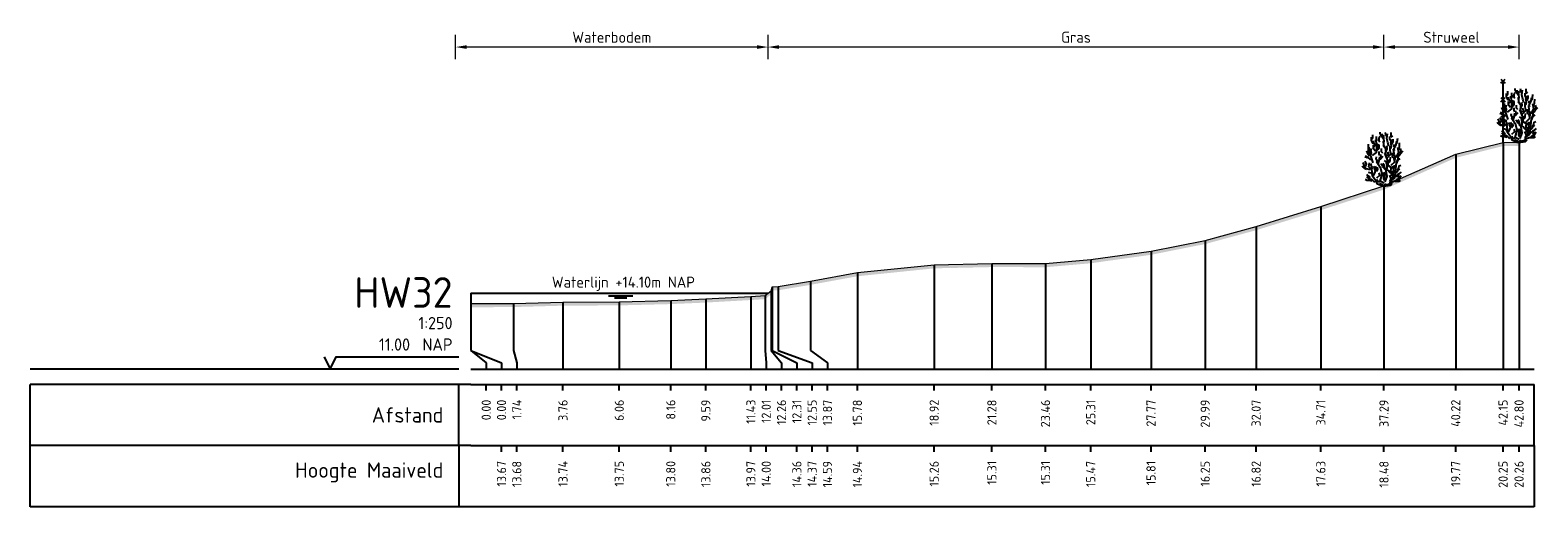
# Model space of a CAD drawing. Header units: metres. Extents: x 197882 to 206172, y 361908 to 364395.
# Tile 10 of 50: x 205897 to 205958, y 363633 to 363652. Entities that reach past the tile are written whole.
import ezdxf
from ezdxf.enums import TextEntityAlignment as Align

# ---------------------------------------------------------------- set-up
doc = ezdxf.new("R2010")
doc.units = ezdxf.units.M
doc.header["$PDMODE"] = 35
doc.header["$PDSIZE"] = 0.075
for name, color, linetype, lineweight in [('B-ME-GR-HEESTER-SD', 90, 'Continuous', 25), ('B-ME-IE-TERREINAFSCHEIDING_KUNSTMATIG_RASTERHEKWERK-SD', 20, 'Continuous', 25), ('X-ME-AL-PROFIEL_HUIDIG MAAIVELD-GD', 252, 'Continuous', 0), ('X-XX-AL-DETAIL1-M', 7, 'Continuous', 18), ('X-XX-AL-NAP-T18', 7, 'Continuous', 18)]:
    doc.layers.add(name, color=color, linetype=linetype, lineweight=lineweight)
doc.layers.add('X-ME-AL-PROFIEL_WATERLIJN-GD', color=150, linetype='Continuous')
doc.layers.add('X-ME-AL-PROFIELRASTER-S', color=7, linetype='Continuous')
doc.styles.add('NLCS-ISO', font='NLCS-ISO.ttf', dxfattribs={"height": 1.8})
doc.styles.add('NLCS-ISO-ANNOTATIEF-T18', font='NLCS-ISO.ttf', dxfattribs={"height": 1.8})
doc.styles.add('NLCS-ISO-ANNOTATIVE-T18', font='NLCS-ISO.ttf', dxfattribs={"height": 1.8})
doc.dimstyles.new('NLCS-ANNOTATIEF-T18-PIJL_L2_H0', dxfattribs={"dimtxt": 2.5, "dimasz": 1.8, "dimexe": 2, "dimexo": 2, "dimgap": 0.7, "dimtad": 1, "dimzin": 0, "dimdsep": 46, "dimtxsty": 'NLCS-ISO-ANNOTATIEF-T18', "dimcen": 0, "dimdle": 2, "dimclrd": 256, "dimclre": 256, "dimclrt": 10, "dimaunit": 2, "dimadec": 0, "dimazin": 0, "dimtfac": 1, "dimtdec": 3, "dimtofl": 0, "dimtmove": 0, "dimatfit": 3, "dimfxl": 2, "dimfxlon": 1, "dimtfillclr": 256, "dimtolj": 1, "dimtzin": 0, "dimlwd": -1, "dimlwe": -1, "dimarcsym": 0})

# ---------------------------------------------------------------- blocks, each defined once
blk = doc.blocks.new('SAL-PROFIELRASTER-SOD')
at = {"color": 0, "linetype": 'ByBlock', "lineweight": -2, "flags": 128}
for points in [[(-2, 0), (-72, 0)], [(-24, 2), (-23, 0), (-22, 2), (-2, 2)], [(-72, -12.5), (-72, -2.5)], [(0, -2.5), (-72, -2.5)], [(-2, -12.5), (-2, -2.5)], [(0, -12.5), (-72, -12.5)]]:
    blk.add_lwpolyline(points, dxfattribs=at)
at = {"color": 0, "linetype": 'ByBlock', "lineweight": -2, "style": 'NLCS-ISO-ANNOTATIVE-T18'}
blk.add_text('NAP', height=2, dxfattribs=at).set_placement((-3, 3), align=Align.RIGHT)
blk.add_text('Afstand', height=2.5, dxfattribs=at).set_placement((-4.5, -7.5), align=Align.MIDDLE_RIGHT)
for tag, height, p in [('PROFIELNR', 5, (-3, 10)), ('SCHAAL', 2, (-3, 6.5)), ('NAP', 2, (-9.94, 3))]:
    blk.add_attdef(tag, text='', height=height, dxfattribs=at).set_placement(p, align=Align.RIGHT)
blk = doc.blocks.new('SAL-PROFIELRASTER_BALK_EIND1-SOD')
at = {"color": 0, "linetype": 'ByBlock', "lineweight": -2}
blk.add_line((1, -12.5), (1, -2.5), dxfattribs=at)
at = {"color": 0, "linetype": 'ByBlock', "lineweight": -2, "flags": 128}
for points in [[(0, 0), (1, 0)], [(0, -2.5), (1, -2.5)], [(0, -12.5), (1, -12.5)]]:
    blk.add_lwpolyline(points, dxfattribs=at)
blk = doc.blocks.new('SAL-PROFIELRASTER_BALK-SOD')
at = {"color": 0, "linetype": 'ByBlock', "lineweight": -2}
for p, q in [((-72, -12.5), (-72, -2.5)), ((-2, -2.5), (-2, -12.5)), ((0, -12.5), (-72, -12.5))]:
    blk.add_line(p, q, dxfattribs=at)
at = {"color": 0, "linetype": 'ByBlock', "lineweight": -2, "style": 'NLCS-ISO-ANNOTATIVE-T18'}
for tag, height, p in [('TITEL1', 2.5, (-4.5, -6.5)), ('TITEL2', 1.5, (-4.5, -9.5))]:
    blk.add_attdef(tag, text='', height=height, dxfattribs=at).set_placement(p, align=Align.MIDDLE_RIGHT)
blk = doc.blocks.new('SAL-PROFIELRASTER_BALK_EIND2-SOD')
at = {"color": 0, "linetype": 'ByBlock', "lineweight": -2}
for p, q in [((1, -2.5), (1, -12.5)), ((1, -12.5), (0, -12.5))]:
    blk.add_line(p, q, dxfattribs=at)
blk = doc.blocks.new('SAL-PROFIELRASTER_BALK_DATA-SOD')
at = {"color": 0, "linetype": 'ByBlock', "lineweight": -2}
blk.add_lwpolyline([(0, -3.5), (0, -2.5)], dxfattribs=at)
at = {"color": 0, "linetype": 'ByBlock', "lineweight": -2, "style": 'NLCS-ISO-ANNOTATIVE-T18'}
blk.add_attdef('GETAL', text='', height=1.5, rotation=90, dxfattribs=at).set_placement((0.75, -5), align=Align.RIGHT)
blk = doc.blocks.new('SAL-PROFIELRASTER_AANHAAL-SOD')
at = {"color": 9, "linetype": 'ByBlock', "lineweight": -2, "flags": 128}
blk.add_lwpolyline([(0, 1), (0, 0)], dxfattribs=at)
blk = doc.blocks.new('SAL-PROFIELRASTER_AANHAAL_STAGGER-SOD')
at = {"color": 9, "linetype": 'ByBlock', "lineweight": -2, "flags": 128}
for points in [[(0, 0), (0, -0.25)], [(0, -0.25), (1, -0.75)], [(1, -0.75), (1, -1)]]:
    blk.add_lwpolyline(points, dxfattribs=at)
blk = doc.blocks.new('*D124')
at = {"layer": 'Defpoints', "color": 0, "transparency": 16777216}
for p in [(205914.093, 363651.754), (205926.851, 363641.707), (205914.093, 363638.611)]:
    blk.add_point(p, dxfattribs=at)
at = {"layer": 'X-XX-AL-DETAIL1-M', "transparency": 16777216}
for p, q in [((205914.093, 363651.254), (205914.093, 363652.254)), ((205926.851, 363651.254), (205926.851, 363652.254)), ((205926.401, 363651.754), (205914.543, 363651.754))]:
    blk.add_line(p, q, dxfattribs=at)
for points in [[(205914.543, 363651.829), (205914.543, 363651.679), (205914.093, 363651.754)], [(205926.401, 363651.829), (205926.401, 363651.679), (205926.851, 363651.754)]]:
    blk.add_solid(points, dxfattribs=at)
at = {"layer": 'X-XX-AL-DETAIL1-M', "color": 10, "transparency": 16777216, "insert": (205920.472, 363652.154), "char_height": 0.45, "attachment_point": 5, "style": 'NLCS-ISO-ANNOTATIEF-T18'}
blk.add_mtext('\\A1;Waterbodem ', dxfattribs=at)
blk = doc.blocks.new('*D125')
at = {"layer": 'Defpoints', "color": 0, "transparency": 16777216}
for p in [(205926.851, 363651.754), (205926.851, 363641.707), (205952.006, 363638.611)]:
    blk.add_point(p, dxfattribs=at)
at = {"layer": 'X-XX-AL-DETAIL1-M', "transparency": 16777216}
for p, q in [((205926.851, 363651.254), (205926.851, 363652.254)), ((205952.006, 363651.254), (205952.006, 363652.254)), ((205951.556, 363651.754), (205927.301, 363651.754))]:
    blk.add_line(p, q, dxfattribs=at)
for points in [[(205927.301, 363651.829), (205927.301, 363651.679), (205926.851, 363651.754)], [(205951.556, 363651.829), (205951.556, 363651.679), (205952.006, 363651.754)]]:
    blk.add_solid(points, dxfattribs=at)
at = {"layer": 'X-XX-AL-DETAIL1-M', "color": 10, "transparency": 16777216, "insert": (205939.429, 363652.154), "char_height": 0.45, "attachment_point": 5, "style": 'NLCS-ISO-ANNOTATIEF-T18'}
blk.add_mtext('\\A1;Gras', dxfattribs=at)
blk = doc.blocks.new('SIE-RASTERHEKWERK-SOD')
at = {"flags": 128}
for points in [[(-0.035, 1.035), (0.035, 0.965)], [(-0.035, 0.965), (0, 1), (0.035, 1.035)], [(0, 0), (0, 1)], [(-0.035, 0.735), (0.035, 0.665)], [(-0.035, 0.665), (0, 0.7), (0.035, 0.735)], [(-0.035, 0.435), (0.035, 0.365)], [(-0.035, 0.365), (0, 0.4), (0.035, 0.435)]]:
    blk.add_lwpolyline(points, dxfattribs=at)
blk = doc.blocks.new('SGR-HEESTER_S01_E_ZIJ-D')
blk.add_line((-0.17, 0), (0.14, 0))
at = {"flags": 128}
for points in [[(-0.88, 3.43), (-1.01, 3.7), (-1.02, 3.99)], [(-0.97, 3.82), (-0.92, 3.96), (-0.92, 4.17)], [(-0.79, 3.24), (-0.61, 3.49), (-0.66, 3.77)], [(-0.6, 3.64), (-0.6, 3.89), (-0.6, 4.04)], [(-0.33, 3.58), (-0.43, 3.69), (-0.42, 3.84)], [(-0.39, 3.73), (-0.39, 3.91), (-0.31, 4.07)], [(-0.2, 4.07), (-0.32, 4.28), (-0.32, 4.4)], [(-0.04, 3.82), (-0.15, 3.99), (-0.15, 4.24)], [(-0.06, 4), (0, 4.09), (-0.05, 4.17)], [(-0.01, 3.48), (0.02, 3.66), (-0.02, 3.86), (-0.02, 3.98)], [(0.2, 4.02), (0.16, 4.26), (0.11, 4.37)], [(0.4, 3.24), (0.32, 3.53), (0.23, 3.86), (0.28, 4.25)], [(0.55, 3.49), (0.58, 3.63), (0.49, 3.78), (0.49, 4.02)], [(0.56, 3.05), (0.62, 3.24), (0.58, 3.44), (0.63, 3.78)], [(0.59, 4.06), (0.59, 4.23), (0.58, 4.36)], [(0.58, 3.97), (0.72, 4.1)], [(0.63, 3.39), (0.75, 3.63), (0.74, 3.82)], [(1.05, 3.44), (1.09, 3.59), (1.12, 3.91)], [(-1.17, 2.44), (-1.33, 2.64), (-1.4, 2.85)], [(-1.26, 2.87), (-1.27, 3.11), (-1.26, 3.41)], [(-0.89, 1.87), (-1.06, 2.36), (-1.22, 2.75), (-1.2, 3.17)], [(-1.09, 2.51), (-1.03, 2.67), (-1.08, 2.85), (-1.01, 3.06)], [(-0.93, 2.47), (-0.6, 2.73), (-0.58, 3.23), (-0.56, 3.45)], [(-0.69, 2.83), (-0.85, 3.03), (-0.85, 3.32)], [(-0.82, 3.15), (-0.77, 3.36), (-0.82, 3.56), (-0.82, 3.69)], [(-0.6, 2.82), (-0.47, 3.09), (-0.48, 3.24), (-0.4, 3.41)], [(-0.49, 2.98), (-0.4, 3.1), (-0.4, 3.32)], [(-0.35, 2.48), (-0.39, 2.62), (-0.4, 2.81)], [(-0.34, 2.14), (-0.22, 2.36), (-0.26, 2.57)], [(-0.09, 2.67), (-0.2, 2.78), (-0.21, 3.04)], [(0.14, 2.85), (0.15, 3.01), (-0.08, 3.3)], [(0.04, 3.22), (-0.02, 3.33), (-0.05, 3.64), (-0.06, 3.69)], [(0.1, 0.32), (0.27, 0.78), (0.18, 1.2), (0.27, 1.46), (0.29, 2.12), (0.07, 2.68)], [(0.2, 2.43), (0.13, 2.69), (0.27, 3.03), (0.23, 3.26)], [(0.29, 2.31), (0.56, 2.6), (0.51, 2.92), (0.51, 3.28)], [(0.31, 2.42), (0.36, 2.58), (0.32, 2.78)], [(0.58, 1.68), (0.89, 1.96), (0.91, 2.29), (0.89, 2.55)], [(0.87, 2.02), (0.83, 2.27), (0.69, 2.38), (0.69, 2.69)], [(0.75, 2.43), (0.83, 2.65), (0.79, 3.01)], [(0.83, 3.19), (0.82, 3.39)], [(0.87, 2.88), (0.83, 3.04), (0.99, 3.35), (1.02, 3.62)], [(0.99, 2.31), (1.21, 2.73), (1.13, 3.14)], [(1.05, 2), (1.15, 2.2), (1.16, 2.57)], [(1.06, 2.36), (1.23, 2.48), (1.34, 2.65), (1.54, 2.85)], [(1.2, 2.91), (1.2, 3.11), (1.27, 3.18), (1.28, 3.51)], [(1.29, 2.62), (1.4, 2.83), (1.34, 3.04)], [(-1.43, 1.34), (-1.6, 1.42), (-1.71, 1.53), (-1.76, 1.63)], [(-1.15, 1.31), (-1.52, 1.41), (-1.7, 1.92)], [(-1.36, 2.28), (-1.57, 2.36)], [(-1.51, 1.59), (-1.44, 1.77), (-1.55, 2.02)], [(-1.08, 2.11), (-1.23, 2.27), (-1.5, 2.44)], [(-0.17, 0), (-0.52, 0.15), (-0.67, 0.41), (-0.93, 0.8), (-0.93, 1.02), (-0.98, 1.28), (-1.24, 1.57), (-1.17, 1.87)], [(-0.94, 1.35), (-0.97, 1.46), (-1.01, 1.65), (-1.07, 1.74), (-0.99, 1.83)], [(-0.85, 0.82), (-0.74, 1.04), (-0.6, 1.44), (-0.69, 1.61)], [(-0.69, 1.23), (-0.76, 1.4), (-0.82, 1.62)], [(-0.56, 2.04), (-0.63, 2.22), (-0.61, 2.36)], [(-0.62, 1.2), (-0.49, 1.36), (-0.53, 1.52)], [(0.01, 0.23), (-0.32, 0.39), (-0.14, 0.96), (-0.25, 1.41), (-0.58, 1.92), (-0.49, 2.16)], [(-0.4, 1.72), (-0.48, 1.81), (-0.39, 2.04), (-0.35, 2.37)], [(-0.29, 2.19), (-0.07, 2.42)], [(0.01, 1.48), (-0.11, 1.58), (-0.16, 1.69), (-0.26, 1.8)], [(0.27, 1.32), (0.07, 1.45), (0.01, 1.7), (-0.09, 1.83)], [(0.53, 1.04), (0.45, 1.13), (0.35, 1.26), (0.15, 1.28), (0.01, 1.41)], [(0.23, 1.76), (0.19, 1.96), (0.04, 2.07)], [(0.12, 0.1), (0.49, 0.17), (0.58, 0.47), (0.89, 0.67), (0.95, 1.13), (1.02, 1.92)], [(0.69, 0.8), (0.56, 1.11), (0.6, 1.5), (0.21, 1.74)], [(0.31, 1.73), (0.36, 1.9), (0.41, 2.16)], [(0.41, 1.94), (0.5, 2.07), (0.53, 2.35)], [(0.92, 1.08), (0.8, 1.26), (0.77, 1.43), (0.68, 1.61)], [(0.85, 1.38), (0.82, 1.54), (0.87, 1.68)], [(1, 1.08), (1.14, 1.25), (1.29, 1.39)], [(1.02, 1.81), (1.14, 2.08), (1.33, 2.24)], [(1.12, 1.28), (1.21, 1.47), (1.24, 1.65), (1.37, 1.7)], [(-0.97, 0.4), (-1.22, 0.45), (-1.36, 0.45), (-1.5, 0.52)], [(-0.76, 0.28), (-1, 0.52), (-1.24, 0.58), (-1.41, 0.74)], [(-1.13, 0.64), (-1.2, 0.78), (-1.4, 0.92)], [(-0.96, 0.92), (-1.06, 1.05), (-1.26, 1.09)], [(-0.31, 0.32), (-0.47, 0.32), (-0.6, 0.51)], [(-0.58, 0.67), (-0.34, 0.87), (-0.39, 1.06)], [(-0.14, 0.09), (-0.31, 0.17), (-0.35, 0.21)], [(0, 0), (-0.14, 0.14)], [(0.06, 0.44), (-0.01, 0.58), (0, 0.85), (-0.12, 1.09)], [(-0.02, 0), (0.14, 0.2)], [(0.02, 0.6), (0.08, 0.78), (0.08, 0.94), (0.02, 1.11)], [(0.14, 0), (0.53, 0.06), (0.67, 0.21)], [(0.49, 0.37), (0.6, 0.59), (0.47, 0.88)], [(0.62, 0.59), (0.76, 0.73), (0.76, 0.98), (0.72, 1.22)], [(0.62, 0.3), (0.95, 0.43), (1.28, 0.58)], [(0.8, 0.8), (0.85, 0.95)], [(0.93, 0.75), (1.1, 0.92), (1.2, 0.92)], [(0.94, 0.37), (1.2, 0.38), (1.35, 0.46)], [(1.01, 0.51), (1.2, 0.62), (1.15, 0.72), (1.23, 0.89)], [(1.14, 0.94), (1.28, 1.01), (1.43, 1.12)], [(1.27, 0.64), (1.4, 0.84)]]:
    blk.add_lwpolyline(points, dxfattribs=at)
blk = doc.blocks.new('*D126')
at = {"layer": 'Defpoints', "color": 0, "transparency": 16777216}
for p in [(205952.006, 363651.754), (205952.006, 363638.611), (205957.521, 363638.611)]:
    blk.add_point(p, dxfattribs=at)
at = {"layer": 'X-XX-AL-DETAIL1-M', "transparency": 16777216}
for p, q in [((205952.006, 363651.254), (205952.006, 363652.254)), ((205957.521, 363651.254), (205957.521, 363652.254)), ((205957.071, 363651.754), (205952.456, 363651.754))]:
    blk.add_line(p, q, dxfattribs=at)
for points in [[(205952.456, 363651.829), (205952.456, 363651.679), (205952.006, 363651.754)], [(205957.071, 363651.829), (205957.071, 363651.679), (205957.521, 363651.754)]]:
    blk.add_solid(points, dxfattribs=at)
at = {"layer": 'X-XX-AL-DETAIL1-M', "color": 10, "transparency": 16777216, "insert": (205954.763, 363652.154), "char_height": 0.45, "attachment_point": 5, "style": 'NLCS-ISO-ANNOTATIEF-T18'}
blk.add_mtext('\\A1;Struweel', dxfattribs=at)

msp = doc.modelspace()

# ---------------------------------------------------------------- hatches: boundary and pattern name
at = {"layer": 'X-ME-AL-PROFIEL_HUIDIG MAAIVELD-GD'}
h = msp.add_hatch(dxfattribs=at)
h.set_pattern_fill('AGR-MAAIVELD', color=256, scale=0.05, pattern_type=2)
h.set_pattern_definition([(45, (130.8588, 79.12385), (-0.25000007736, 0.25000007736), []), (45, (130.8231, 79.15956), (0, 0.50000015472), [0.3535535, -0.3535535]), (45, (130.78738, 79.19528), (0, 0.50000015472), [0.3535535, -0.3535535]), (45, (130.75117, 79.2315), (0, 0.50000015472), [0.3535535, -0.3535535]), (45, (130.71595, 79.2667), (0, 0.50000015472), [0.3535535, -0.3535535]), (45, (130.68024, 79.30242), (0, 0.50000015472), [0.3535535, -0.3535535]), (45, (130.64452, 79.33814), (0, 0.50000015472), [0.3535535, -0.3535535]), (315, (130.8588, 79.12385), (0.25000007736, 0.25000007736), []), (315, (130.89452, 79.15956), (0.50000015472, -1e-16), [0.3535535, -0.3535535]), (315, (130.93024, 79.19528), (0.50000015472, -1e-16), [0.3535535, -0.3535535]), (315, (130.96645, 79.2315), (0.50000015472, -1e-16), [0.3535535, -0.3535535]), (315, (131.00167, 79.2667), (0.50000015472, -1e-16), [0.3535535, -0.3535535]), (315, (131.03738, 79.30242), (0.50000015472, -1e-16), [0.3535535, -0.3535535]), (315, (131.0731, 79.33814), (0.50000015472, -1e-16), [0.3535535, -0.3535535])])
h.paths.add_polyline_path([(205940.031, 363642.928), (205942.492, 363643.274), (205944.704, 363643.713), (205946.784, 363644.277), (205949.428, 363645.095), (205952.006, 363645.936), (205954.935, 363647.232), (205956.869, 363647.711), (205957.521, 363647.717), (205957.521, 363647.867), (205956.869, 363647.861), (205954.935, 363647.382), (205952.006, 363646.086), (205949.428, 363645.245), (205946.784, 363644.427), (205944.704, 363643.863), (205942.492, 363643.424), (205940.031, 363643.078), (205938.182, 363642.917), (205935.993, 363642.922), (205933.636, 363642.871), (205930.501, 363642.548), (205928.59, 363642.198), (205927.272, 363641.976), (205927.027, 363641.971), (205926.975, 363641.803), (205926.731, 363641.614), (205926.153, 363641.578), (205924.313, 363641.474), (205922.879, 363641.412), (205920.776, 363641.359), (205918.478, 363641.347), (205916.46, 363641.291), (205914.718, 363641.281), (205914.718, 363641.131), (205916.46, 363641.141), (205918.478, 363641.197), (205920.776, 363641.209), (205922.879, 363641.262), (205924.313, 363641.324), (205926.153, 363641.428), (205926.731, 363641.464), (205926.975, 363641.653), (205927.027, 363641.821), (205927.272, 363641.826), (205928.59, 363642.048), (205930.501, 363642.398), (205933.636, 363642.721), (205935.993, 363642.772), (205938.182, 363642.767)])

# ---------------------------------------------------------------- linework, layer by layer
msp.add_lwpolyline([(205914.718, 363641.281), (205916.46, 363641.291), (205918.478, 363641.347), (205920.776, 363641.359), (205922.879, 363641.412), (205924.313, 363641.474), (205926.153, 363641.578), (205926.731, 363641.614), (205926.975, 363641.803), (205927.027, 363641.971), (205927.272, 363641.976), (205928.59, 363642.198), (205930.501, 363642.548), (205933.636, 363642.871), (205935.993, 363642.922), (205938.182, 363642.917), (205940.031, 363643.078), (205942.492, 363643.424), (205944.704, 363643.863), (205946.784, 363644.427), (205949.428, 363645.245), (205952.006, 363646.086), (205954.935, 363647.382), (205956.869, 363647.861), (205957.521, 363647.867)], dxfattribs=at)
at = {"layer": 'X-ME-AL-PROFIEL_WATERLIJN-GD'}
for points in [[(205914.721, 363641.707), (205926.851, 363641.707)], [(205917.251, 363641.707), (205924.321, 363641.707)], [(205920.337, 363641.602), (205921.337, 363641.602)], [(205920.579, 363641.516), (205921.079, 363641.516)]]:
    msp.add_lwpolyline(points, dxfattribs=at)

# ---------------------------------------------------------------- block references
at = {"layer": 'B-ME-GR-HEESTER-SD', "xscale": 0.5, "yscale": 0.5, "zscale": 0.5}
for p in [(205957.521, 363647.867), (205952.006, 363646.086)]:
    msp.add_blockref('SGR-HEESTER_S01_E_ZIJ-D', p, dxfattribs=at)
at = {"layer": 'B-ME-IE-TERREINAFSCHEIDING_KUNSTMATIG_RASTERHEKWERK-SD', "xscale": 2.5, "yscale": 2.5, "zscale": 2.5}
msp.add_blockref('SIE-RASTERHEKWERK-SOD', (205956.869, 363647.861), dxfattribs=at)
at = {"layer": 'X-ME-AL-PROFIELRASTER-S'}
for p, yscale in [((205956.869, 363638.611), 9.25), ((205957.521, 363638.611), 9.256), ((205954.935, 363638.611), 8.771), ((205952.006, 363638.611), 7.475000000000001), ((205949.428, 363638.611), 6.634), ((205944.704, 363638.611), 5.251999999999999), ((205946.784, 363638.611), 5.815999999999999), ((205942.492, 363638.611), 4.813000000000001), ((205933.636, 363638.611), 4.26), ((205935.993, 363638.611), 4.311), ((205938.182, 363638.611), 4.305999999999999), ((205940.031, 363638.611), 4.467000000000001), ((205928.59, 363639.611), 2.587), ((205930.501, 363638.611), 3.936999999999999), ((205914.721, 363639.611), 2.096), ((205922.879, 363638.611), 2.801), ((205924.313, 363638.611), 2.863), ((205926.153, 363638.611), 2.967000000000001), ((205926.731, 363639.611), 2.003), ((205926.975, 363639.611), 2.192), ((205927.027, 363639.611), 2.359999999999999), ((205927.272, 363639.611), 2.365), ((205914.718, 363639.611), 1.67), ((205916.46, 363639.611), 1.68), ((205918.478, 363638.611), 2.736000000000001), ((205920.776, 363638.611), 2.747999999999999)]:
    msp.add_blockref('SAL-PROFIELRASTER_AANHAAL-SOD', p, dxfattribs=dict(at, yscale=yscale))
at = {"layer": 'X-ME-AL-PROFIELRASTER-S', "xscale": 0.25, "yscale": 0.25, "zscale": 0.25}
for name, p, values in [('SAL-PROFIELRASTER-SOD', (205914.718, 363638.611), {'PROFIELNR': 'HW32', 'SCHAAL': '1:250', 'NAP': '11.00'}), ('SAL-PROFIELRASTER_BALK_DATA-SOD', (205915.343, 363638.611), {'GETAL': '0.00'}), ('SAL-PROFIELRASTER_BALK_DATA-SOD', (205915.968, 363638.611), {'GETAL': '0.00'}), ('SAL-PROFIELRASTER_BALK_DATA-SOD', (205916.593, 363638.611), {'GETAL': '1.74'}), ('SAL-PROFIELRASTER_BALK_DATA-SOD', (205918.478, 363638.611), {'GETAL': '3.76'}), ('SAL-PROFIELRASTER_BALK_DATA-SOD', (205920.776, 363638.611), {'GETAL': '6.06'}), ('SAL-PROFIELRASTER_BALK_DATA-SOD', (205922.879, 363638.611), {'GETAL': '8.16'}), ('SAL-PROFIELRASTER_BALK_DATA-SOD', (205924.313, 363638.611), {'GETAL': '9.59'}), ('SAL-PROFIELRASTER_BALK_DATA-SOD', (205926.153, 363638.611), {'GETAL': '11.43'}), ('SAL-PROFIELRASTER_BALK_DATA-SOD', (205926.778, 363638.611), {'GETAL': '12.01'}), ('SAL-PROFIELRASTER_BALK_DATA-SOD', (205927.403, 363638.611), {'GETAL': '12.26'}), ('SAL-PROFIELRASTER_BALK_DATA-SOD', (205928.028, 363638.611), {'GETAL': '12.31'}), ('SAL-PROFIELRASTER_BALK_DATA-SOD', (205928.653, 363638.611), {'GETAL': '12.55'}), ('SAL-PROFIELRASTER_BALK_DATA-SOD', (205929.278, 363638.611), {'GETAL': '13.87'}), ('SAL-PROFIELRASTER_BALK_DATA-SOD', (205930.501, 363638.611), {'GETAL': '15.78'}), ('SAL-PROFIELRASTER_BALK_DATA-SOD', (205933.636, 363638.611), {'GETAL': '18.92'}), ('SAL-PROFIELRASTER_BALK_DATA-SOD', (205935.993, 363638.611), {'GETAL': '21.28'}), ('SAL-PROFIELRASTER_BALK_DATA-SOD', (205938.182, 363638.611), {'GETAL': '23.46'}), ('SAL-PROFIELRASTER_BALK_DATA-SOD', (205940.031, 363638.611), {'GETAL': '25.31'}), ('SAL-PROFIELRASTER_BALK_DATA-SOD', (205942.492, 363638.611), {'GETAL': '27.77'}), ('SAL-PROFIELRASTER_BALK_DATA-SOD', (205944.704, 363638.611), {'GETAL': '29.99'}), ('SAL-PROFIELRASTER_BALK_DATA-SOD', (205946.784, 363638.611), {'GETAL': '32.07'}), ('SAL-PROFIELRASTER_BALK_DATA-SOD', (205949.428, 363638.611), {'GETAL': '34.71'}), ('SAL-PROFIELRASTER_BALK_DATA-SOD', (205952.006, 363638.611), {'GETAL': '37.29'}), ('SAL-PROFIELRASTER_BALK_DATA-SOD', (205954.935, 363638.611), {'GETAL': '40.22'}), ('SAL-PROFIELRASTER_BALK_DATA-SOD', (205956.869, 363638.611), {'GETAL': '42.15'}), ('SAL-PROFIELRASTER_BALK_DATA-SOD', (205957.521, 363638.611), {'GETAL': '42.80'}), ('SAL-PROFIELRASTER_BALK-SOD', (205914.718, 363636.111), {'TITEL1': 'Hoogte Maaiveld'}), ('SAL-PROFIELRASTER_BALK_DATA-SOD', (205915.968, 363636.111), {'GETAL': '13.67'}), ('SAL-PROFIELRASTER_BALK_DATA-SOD', (205916.593, 363636.111), {'GETAL': '13.68'}), ('SAL-PROFIELRASTER_BALK_DATA-SOD', (205918.478, 363636.111), {'GETAL': '13.74'}), ('SAL-PROFIELRASTER_BALK_DATA-SOD', (205920.776, 363636.111), {'GETAL': '13.75'}), ('SAL-PROFIELRASTER_BALK_DATA-SOD', (205922.879, 363636.111), {'GETAL': '13.80'}), ('SAL-PROFIELRASTER_BALK_DATA-SOD', (205924.313, 363636.111), {'GETAL': '13.86'}), ('SAL-PROFIELRASTER_BALK_DATA-SOD', (205926.153, 363636.111), {'GETAL': '13.97'}), ('SAL-PROFIELRASTER_BALK_DATA-SOD', (205926.778, 363636.111), {'GETAL': '14.00'}), ('SAL-PROFIELRASTER_BALK_DATA-SOD', (205928.028, 363636.111), {'GETAL': '14.36'}), ('SAL-PROFIELRASTER_BALK_DATA-SOD', (205928.653, 363636.111), {'GETAL': '14.37'}), ('SAL-PROFIELRASTER_BALK_DATA-SOD', (205929.278, 363636.111), {'GETAL': '14.59'}), ('SAL-PROFIELRASTER_BALK_DATA-SOD', (205930.501, 363636.111), {'GETAL': '14.94'}), ('SAL-PROFIELRASTER_BALK_DATA-SOD', (205933.636, 363636.111), {'GETAL': '15.26'}), ('SAL-PROFIELRASTER_BALK_DATA-SOD', (205935.993, 363636.111), {'GETAL': '15.31'}), ('SAL-PROFIELRASTER_BALK_DATA-SOD', (205938.182, 363636.111), {'GETAL': '15.31'}), ('SAL-PROFIELRASTER_BALK_DATA-SOD', (205940.031, 363636.111), {'GETAL': '15.47'}), ('SAL-PROFIELRASTER_BALK_DATA-SOD', (205942.492, 363636.111), {'GETAL': '15.81'}), ('SAL-PROFIELRASTER_BALK_DATA-SOD', (205944.704, 363636.111), {'GETAL': '16.25'}), ('SAL-PROFIELRASTER_BALK_DATA-SOD', (205946.784, 363636.111), {'GETAL': '16.82'}), ('SAL-PROFIELRASTER_BALK_DATA-SOD', (205949.428, 363636.111), {'GETAL': '17.63'}), ('SAL-PROFIELRASTER_BALK_DATA-SOD', (205952.006, 363636.111), {'GETAL': '18.48'}), ('SAL-PROFIELRASTER_BALK_DATA-SOD', (205954.935, 363636.111), {'GETAL': '19.77'}), ('SAL-PROFIELRASTER_BALK_DATA-SOD', (205956.869, 363636.111), {'GETAL': '20.25'}), ('SAL-PROFIELRASTER_BALK_DATA-SOD', (205957.521, 363636.111), {'GETAL': '20.26'})]:
    msp.add_blockref(name, p, dxfattribs=at).add_auto_attribs(values)
at = {"layer": 'X-ME-AL-PROFIELRASTER-S'}
for p, xscale, zscale in [((205914.718, 363639.611), 1.25, 1.25), ((205914.721, 363639.611), 0.6218158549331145, 0.6218158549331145), ((205916.46, 363639.611), 0.133073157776, 0.133073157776), ((205926.731, 363639.611), 0.0462026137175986, 0.0462026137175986), ((205926.975, 363639.611), 0.4279418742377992, 0.4279418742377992), ((205927.027, 363639.611), 1.000186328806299, 1.000186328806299), ((205927.272, 363639.611), 1.3803104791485, 1.3803104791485), ((205928.59, 363639.611), 0.6879648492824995, 0.6879648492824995)]:
    msp.add_blockref('SAL-PROFIELRASTER_AANHAAL_STAGGER-SOD', p, dxfattribs=dict(at, xscale=xscale, zscale=zscale))
at = {"layer": 'X-ME-AL-PROFIELRASTER-S', "xscale": 43.42774161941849, "yscale": 0.25, "zscale": 43.42774161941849}
for name, p in [('SAL-PROFIELRASTER_BALK_EIND1-SOD', (205914.718, 363638.611)), ('SAL-PROFIELRASTER_BALK_EIND2-SOD', (205914.718, 363636.111))]:
    msp.add_blockref(name, p, dxfattribs=at)

# ---------------------------------------------------------------- texts
at = {"layer": 'X-XX-AL-NAP-T18', "color": 10, "insert": (205918.023, 363641.797), "char_height": 0.45, "width": 15.43377, "attachment_point": 7, "style": 'NLCS-ISO'}
msp.add_mtext('Waterlijn +14.10m NAP', dxfattribs=at)

# ---------------------------------------------------------------- dimensions: what is measured, and where the dimension line sits
at = {"layer": 'X-XX-AL-DETAIL1-M'}
for base, p1, p2, text, picture, middle in [((205914.093, 363651.754), (205926.851, 363641.707), (205914.093, 363638.611), 'Waterbodem ', '*D124', (205920.472, 363651.754)), ((205926.851, 363651.754), (205952.006, 363638.611), (205926.851, 363641.707), 'Gras', '*D125', (205939.429, 363651.754)), ((205952.006, 363651.754), (205957.521, 363638.611), (205952.006, 363638.611), 'Struweel', '*D126', (205954.763, 363651.754))]:
    dim = msp.add_linear_dim(base=base, p1=p1, p2=p2, text=text, dimstyle='NLCS-ANNOTATIEF-T18-PIJL_L2_H0', dxfattribs=at)
    dim.commit()
    dim.dimension.update_dxf_attribs({"geometry": picture, "text_midpoint": middle, "dimtype": 160})

doc.saveas('drawing.dxf')
